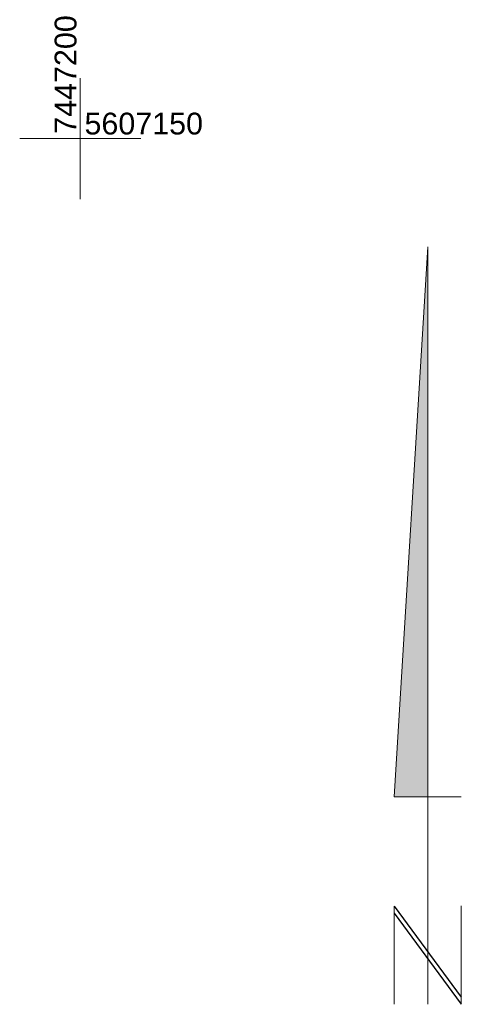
# Model space of a CAD drawing. Header units: metres. Extents: x 7447160 to 7447317, y 5606993 to 5607155.
# Tile 7 of 12: x 7447198 to 7447216, y 5607114 to 5607155. Entities that reach past the tile are written whole.
import ezdxf
from ezdxf.enums import TextEntityAlignment as Align

# ---------------------------------------------------------------- set-up
doc = ezdxf.new("R2010")
doc.units = ezdxf.units.M
doc.header["$MEASUREMENT"] = 0
doc.linetypes.add('1', pattern=[0])
doc.layers.add('_KRZYZE', color=7, linetype='CONTINUOUS', lineweight=15)
doc.layers.add('Podzial_sekcyjny_krzyze', color=7, linetype='1', lineweight=18)
doc.layers.add('_opis', color=7, linetype='CONTINUOUS')
doc.styles.add('STYL_ARIAL', font='Arial', dxfattribs={"oblique": 0.1})

msp = doc.modelspace()

# ---------------------------------------------------------------- hatches: boundary and pattern name
at = {"layer": '_opis', "lineweight": 15}
msp.add_hatch(color=256, dxfattribs=at).paths.add_polyline_path([(7447214.35776, 5607122.82577), (7447214.35776, 5607145.52838), (7447212.97234, 5607122.82577)])

# ---------------------------------------------------------------- linework, layer by layer
for p, q in [((7447214.35776, 5607145.52838), (7447212.97234, 5607122.82577)), ((7447214.35776, 5607122.82577), (7447214.35776, 5607145.52838)), ((7447212.97234, 5607122.82577), (7447214.35776, 5607122.82577)), ((7447214.35776, 5607114.2725), (7447214.35776, 5607122.82577)), ((7447214.35776, 5607122.82577), (7447215.74318, 5607122.82577)), ((7447212.97234, 5607114.26626), (7447212.97234, 5607118.31724)), ((7447215.73858, 5607114.27873), (7447215.73858, 5607118.32971))]:
    msp.add_line(p, q, dxfattribs=at)
at = {"layer": '_opis', "lineweight": 30}
for p, q in [((7447212.97234, 5607118.31724), (7447215.74318, 5607114.55976)), ((7447212.97234, 5607118.02998), (7447215.73858, 5607114.27873))]:
    msp.add_line(p, q, dxfattribs=at)
at = {"layer": 'Podzial_sekcyjny_krzyze'}
for p, q in [((7447200, 5607147.5), (7447200, 5607152.5)), ((7447197.5, 5607150), (7447202.5, 5607150))]:
    msp.add_line(p, q, dxfattribs=at)

# ---------------------------------------------------------------- texts
at = {"layer": '_KRZYZE', "color": 0, "style": 'STYL_ARIAL'}
for s, rotation, p in [('7447200', 90.000044, (7447198.94523, 5607150.19905)), ('5607150', 0.000044, (7447200.17746, 5607151.07084))]:
    msp.add_text(s, height=0.9, rotation=rotation, dxfattribs=at).set_placement(p, align=Align.TOP_LEFT)

doc.saveas('drawing.dxf')
